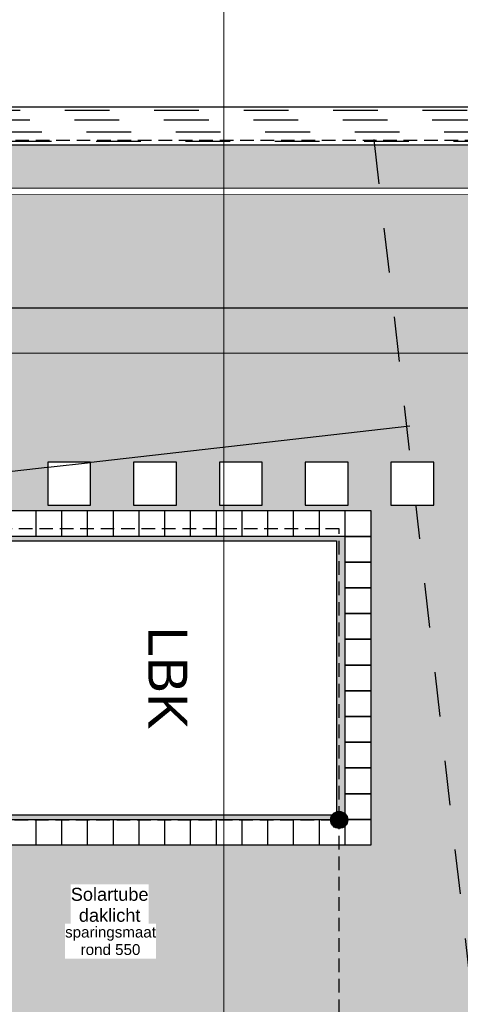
# Model space of a CAD drawing. Extents: x -38005 to 156061, y -31182 to 68140.
# Tile 17 of 48: x 33259 to 38393, y 15390 to 26869. Entities that reach past the tile are written whole.
import ezdxf
from ezdxf.enums import TextEntityAlignment as Align

# ---------------------------------------------------------------- set-up
doc = ezdxf.new("R2010")
doc.units = 0
doc.header["$LTSCALE"] = 50
doc.set_wipeout_variables(frame=1)
for name, pattern in [('HIDDEN2', [4.7625, 3.175, -1.5875]), ('STYLE_01', [0.41664, 0.20828, -0.20836]), ('STYLE_11', [5, 3.888855, -0.416718, 0.277786, -0.416641])]:
    doc.linetypes.add(name, pattern=pattern)
doc.layers.get('0').update_dxf_attribs({"linetype": 'CONTINUOUS'})
for name, color, linetype in [('AL$1A---_ALGEMEEN', 8, 'CONTINUOUS'), ('AM$1A---_ARCERING', 8, 'CONTINUOUS'), ('AT$1A---_TEKST025', 8, 'CONTINUOUS'), ('AT$1A---_TEKST035', 8, 'CONTINUOUS'), ('AT$1A---_TEKST100', 8, 'CONTINUOUS'), ('BOUWKUNDIG', 8, 'CONTINUOUS'), ('EL6121--', 3, 'CONTINUOUS')]:
    doc.layers.add(name, color=color, linetype=linetype)
doc.layers.add('stramienen', color=1, linetype='CONTINUOUS', lineweight=15)
doc.styles.add('Arial', font='ARIAL.TTF')
doc.styles.add('BURO-018', font='ISO.shx', dxfattribs={"height": 90})

# ---------------------------------------------------------------- blocks, each defined once
blk = doc.blocks.new('Group-1')
at = {"layer": 'AL$1A---_ALGEMEEN', "color": 0}
blk.add_lwpolyline([(-27941, 635), (-13251, 635), (-13251, -2675), (-27941, -2675)], close=True, dxfattribs=at)
blk = doc.blocks.new('Group-11')
at = {"layer": 'AL$1A---_ALGEMEEN', "color": 0, "linetype": 'STYLE_01'}
blk.add_lwpolyline([(-36501, 17325), (17499, 17325), (17499, -2675), (-36501, -2675)], close=True, dxfattribs=at)
at = {"layer": 'AL$1A---_ALGEMEEN', "color": 0}
blk.add_blockref('Group-1', (0, 0), dxfattribs=at)
at = {"color": 0}
blk.add_wipeout([(-27941, -2675), (-27941, 635), (-13251, 635), (-13251, -2675), (-13191, -2675), (-13191, 635), (-13191, 695), (-28001, 695), (-28001, -2675)], dxfattribs=at).dxf.layer = 'AL$1A---_ALGEMEEN'
blk = doc.blocks.new('LBK')
at = {"color": 0}
blk.add_wipeout([(-1600, 3500), (1600, 3500), (1600, -3500), (-1600, -3500)], dxfattribs=at).dxf.layer = 'AL$1A---_ALGEMEEN'
at = {"layer": 'AL$1A---_ALGEMEEN', "color": 0}
blk.add_lwpolyline([(-1600, 3500), (1600, 3500), (1600, -3500), (-1600, -3500)], close=True, dxfattribs=at)
at = {"layer": 'AT$1A---_TEKST100', "insert": (-600, 1762), "char_height": 454.57, "attachment_point": 1, "line_spacing_factor": 0.967741, "style": 'Arial'}
blk.add_mtext('{\\C256;\\lLBK}', dxfattribs=at)
blk = doc.blocks.new('Group-14')
at = {"color": 0}
for points in [[(-23236.371, -7334.215), (-22936.371, -7334.215), (-22936.371, -7634.215), (-23236.371, -7634.215)], [(-23236.371, -10934.215), (-22936.371, -10934.215), (-22936.371, -11234.215), (-23236.371, -11234.215)]]:
    blk.add_wipeout(points, dxfattribs=at).dxf.layer = 'AL$1A---_ALGEMEEN'
at = {"layer": 'AL$1A---_ALGEMEEN', "color": 0}
for points in [[(-23236.371, -7334.215), (-22936.371, -7334.215), (-22936.371, -7634.215), (-23236.371, -7634.215)], [(-23236.371, -10934.215), (-22936.371, -10934.215), (-22936.371, -11234.215), (-23236.371, -11234.215)]]:
    blk.add_lwpolyline(points, close=True, dxfattribs=at)
at = {"color": 0}
for points in [[(-22936.371, -7334.215), (-22636.371, -7334.215), (-22636.371, -7634.215), (-22936.371, -7634.215)], [(-22936.371, -10934.215), (-22636.371, -10934.215), (-22636.371, -11234.215), (-22936.371, -11234.215)]]:
    blk.add_wipeout(points, dxfattribs=at).dxf.layer = 'AL$1A---_ALGEMEEN'
at = {"layer": 'AL$1A---_ALGEMEEN', "color": 0}
for points in [[(-22936.371, -7334.215), (-22636.371, -7334.215), (-22636.371, -7634.215), (-22936.371, -7634.215)], [(-22936.371, -10934.215), (-22636.371, -10934.215), (-22636.371, -11234.215), (-22936.371, -11234.215)]]:
    blk.add_lwpolyline(points, close=True, dxfattribs=at)
at = {"color": 0}
for points in [[(-22636.371, -7334.215), (-22336.371, -7334.215), (-22336.371, -7634.215), (-22636.371, -7634.215)], [(-22636.371, -10934.215), (-22336.371, -10934.215), (-22336.371, -11234.215), (-22636.371, -11234.215)]]:
    blk.add_wipeout(points, dxfattribs=at).dxf.layer = 'AL$1A---_ALGEMEEN'
at = {"layer": 'AL$1A---_ALGEMEEN', "color": 0}
for points in [[(-22636.371, -7334.215), (-22336.371, -7334.215), (-22336.371, -7634.215), (-22636.371, -7634.215)], [(-22636.371, -10934.215), (-22336.371, -10934.215), (-22336.371, -11234.215), (-22636.371, -11234.215)]]:
    blk.add_lwpolyline(points, close=True, dxfattribs=at)
at = {"color": 0}
for points in [[(-22336.371, -7334.215), (-22036.371, -7334.215), (-22036.371, -7634.215), (-22336.371, -7634.215)], [(-22336.371, -10934.215), (-22036.371, -10934.215), (-22036.371, -11234.215), (-22336.371, -11234.215)]]:
    blk.add_wipeout(points, dxfattribs=at).dxf.layer = 'AL$1A---_ALGEMEEN'
at = {"layer": 'AL$1A---_ALGEMEEN', "color": 0}
for points in [[(-22336.371, -7334.215), (-22036.371, -7334.215), (-22036.371, -7634.215), (-22336.371, -7634.215)], [(-22336.371, -10934.215), (-22036.371, -10934.215), (-22036.371, -11234.215), (-22336.371, -11234.215)]]:
    blk.add_lwpolyline(points, close=True, dxfattribs=at)
at = {"color": 0}
for points in [[(-22036.371, -7334.215), (-21736.371, -7334.215), (-21736.371, -7634.215), (-22036.371, -7634.215)], [(-22036.371, -10934.215), (-21736.371, -10934.215), (-21736.371, -11234.215), (-22036.371, -11234.215)]]:
    blk.add_wipeout(points, dxfattribs=at).dxf.layer = 'AL$1A---_ALGEMEEN'
at = {"layer": 'AL$1A---_ALGEMEEN', "color": 0}
for points in [[(-22036.371, -7334.215), (-21736.371, -7334.215), (-21736.371, -7634.215), (-22036.371, -7634.215)], [(-22036.371, -10934.215), (-21736.371, -10934.215), (-21736.371, -11234.215), (-22036.371, -11234.215)]]:
    blk.add_lwpolyline(points, close=True, dxfattribs=at)
at = {"color": 0}
for points in [[(-21736.371, -7334.215), (-21436.371, -7334.215), (-21436.371, -7634.215), (-21736.371, -7634.215)], [(-21736.371, -10934.215), (-21436.371, -10934.215), (-21436.371, -11234.215), (-21736.371, -11234.215)]]:
    blk.add_wipeout(points, dxfattribs=at).dxf.layer = 'AL$1A---_ALGEMEEN'
at = {"layer": 'AL$1A---_ALGEMEEN', "color": 0}
for points in [[(-21736.371, -7334.215), (-21436.371, -7334.215), (-21436.371, -7634.215), (-21736.371, -7634.215)], [(-21736.371, -10934.215), (-21436.371, -10934.215), (-21436.371, -11234.215), (-21736.371, -11234.215)]]:
    blk.add_lwpolyline(points, close=True, dxfattribs=at)
at = {"color": 0}
for points in [[(-21436.371, -7334.215), (-21136.371, -7334.215), (-21136.371, -7634.215), (-21436.371, -7634.215)], [(-21436.371, -10934.215), (-21136.371, -10934.215), (-21136.371, -11234.215), (-21436.371, -11234.215)]]:
    blk.add_wipeout(points, dxfattribs=at).dxf.layer = 'AL$1A---_ALGEMEEN'
at = {"layer": 'AL$1A---_ALGEMEEN', "color": 0}
for points in [[(-21436.371, -7334.215), (-21136.371, -7334.215), (-21136.371, -7634.215), (-21436.371, -7634.215)], [(-21436.371, -10934.215), (-21136.371, -10934.215), (-21136.371, -11234.215), (-21436.371, -11234.215)]]:
    blk.add_lwpolyline(points, close=True, dxfattribs=at)
at = {"color": 0}
for points in [[(-21136.371, -7334.215), (-20836.371, -7334.215), (-20836.371, -7634.215), (-21136.371, -7634.215)], [(-21136.371, -10934.215), (-20836.371, -10934.215), (-20836.371, -11234.215), (-21136.371, -11234.215)]]:
    blk.add_wipeout(points, dxfattribs=at).dxf.layer = 'AL$1A---_ALGEMEEN'
at = {"layer": 'AL$1A---_ALGEMEEN', "color": 0}
for points in [[(-21136.371, -7334.215), (-20836.371, -7334.215), (-20836.371, -7634.215), (-21136.371, -7634.215)], [(-21136.371, -10934.215), (-20836.371, -10934.215), (-20836.371, -11234.215), (-21136.371, -11234.215)]]:
    blk.add_lwpolyline(points, close=True, dxfattribs=at)
at = {"color": 0}
for points in [[(-20836.371, -7334.215), (-20536.371, -7334.215), (-20536.371, -7634.215), (-20836.371, -7634.215)], [(-20836.371, -10934.215), (-20536.371, -10934.215), (-20536.371, -11234.215), (-20836.371, -11234.215)]]:
    blk.add_wipeout(points, dxfattribs=at).dxf.layer = 'AL$1A---_ALGEMEEN'
at = {"layer": 'AL$1A---_ALGEMEEN', "color": 0}
for points in [[(-20836.371, -7334.215), (-20536.371, -7334.215), (-20536.371, -7634.215), (-20836.371, -7634.215)], [(-20836.371, -10934.215), (-20536.371, -10934.215), (-20536.371, -11234.215), (-20836.371, -11234.215)]]:
    blk.add_lwpolyline(points, close=True, dxfattribs=at)
at = {"color": 0}
for points in [[(-20536.371, -7334.215), (-20236.371, -7334.215), (-20236.371, -7634.215), (-20536.371, -7634.215)], [(-20536.371, -10934.215), (-20236.371, -10934.215), (-20236.371, -11234.215), (-20536.371, -11234.215)]]:
    blk.add_wipeout(points, dxfattribs=at).dxf.layer = 'AL$1A---_ALGEMEEN'
at = {"layer": 'AL$1A---_ALGEMEEN', "color": 0}
for points in [[(-20536.371, -7334.215), (-20236.371, -7334.215), (-20236.371, -7634.215), (-20536.371, -7634.215)], [(-20536.371, -10934.215), (-20236.371, -10934.215), (-20236.371, -11234.215), (-20536.371, -11234.215)]]:
    blk.add_lwpolyline(points, close=True, dxfattribs=at)
at = {"color": 0}
for points in [[(-20236.371, -7334.215), (-19936.371, -7334.215), (-19936.371, -7634.215), (-20236.371, -7634.215)], [(-20236.371, -10934.215), (-19936.371, -10934.215), (-19936.371, -11234.215), (-20236.371, -11234.215)]]:
    blk.add_wipeout(points, dxfattribs=at).dxf.layer = 'AL$1A---_ALGEMEEN'
at = {"layer": 'AL$1A---_ALGEMEEN', "color": 0}
for points in [[(-20236.371, -7334.215), (-19936.371, -7334.215), (-19936.371, -7634.215), (-20236.371, -7634.215)], [(-20236.371, -10934.215), (-19936.371, -10934.215), (-19936.371, -11234.215), (-20236.371, -11234.215)]]:
    blk.add_lwpolyline(points, close=True, dxfattribs=at)
at = {"color": 0}
for points in [[(-19936.371, -7334.215), (-19636.371, -7334.215), (-19636.371, -7634.215), (-19936.371, -7634.215)], [(-19936.371, -10934.215), (-19636.371, -10934.215), (-19636.371, -11234.215), (-19936.371, -11234.215)]]:
    blk.add_wipeout(points, dxfattribs=at).dxf.layer = 'AL$1A---_ALGEMEEN'
at = {"layer": 'AL$1A---_ALGEMEEN', "color": 0}
for points in [[(-19936.371, -7334.215), (-19636.371, -7334.215), (-19636.371, -7634.215), (-19936.371, -7634.215)], [(-19936.371, -10934.215), (-19636.371, -10934.215), (-19636.371, -11234.215), (-19936.371, -11234.215)]]:
    blk.add_lwpolyline(points, close=True, dxfattribs=at)
at = {"color": 0}
for points in [[(-19636.371, -7334.215), (-19336.371, -7334.215), (-19336.371, -7634.215), (-19636.371, -7634.215)], [(-19636.371, -10934.215), (-19336.371, -10934.215), (-19336.371, -11234.215), (-19636.371, -11234.215)]]:
    blk.add_wipeout(points, dxfattribs=at).dxf.layer = 'AL$1A---_ALGEMEEN'
at = {"layer": 'AL$1A---_ALGEMEEN', "color": 0}
for points in [[(-19636.371, -7334.215), (-19336.371, -7334.215), (-19336.371, -7634.215), (-19636.371, -7634.215)], [(-19636.371, -10934.215), (-19336.371, -10934.215), (-19336.371, -11234.215), (-19636.371, -11234.215)]]:
    blk.add_lwpolyline(points, close=True, dxfattribs=at)
at = {"color": 0}
for points in [[(-19336.371, -7334.215), (-19036.371, -7334.215), (-19036.371, -7634.215), (-19336.371, -7634.215)], [(-19336.371, -10934.215), (-19036.371, -10934.215), (-19036.371, -11234.215), (-19336.371, -11234.215)]]:
    blk.add_wipeout(points, dxfattribs=at).dxf.layer = 'AL$1A---_ALGEMEEN'
at = {"layer": 'AL$1A---_ALGEMEEN', "color": 0}
for points in [[(-19336.371, -7334.215), (-19036.371, -7334.215), (-19036.371, -7634.215), (-19336.371, -7634.215)], [(-19336.371, -10934.215), (-19036.371, -10934.215), (-19036.371, -11234.215), (-19336.371, -11234.215)]]:
    blk.add_lwpolyline(points, close=True, dxfattribs=at)
at = {"color": 0}
blk.add_wipeout([(-19336.371, -7634.215), (-19036.371, -7634.215), (-19036.371, -7934.215), (-19336.371, -7934.215)], dxfattribs=at).dxf.layer = 'AL$1A---_ALGEMEEN'
at = {"layer": 'AL$1A---_ALGEMEEN', "color": 0}
blk.add_lwpolyline([(-19336.371, -7634.215), (-19036.371, -7634.215), (-19036.371, -7934.215), (-19336.371, -7934.215)], close=True, dxfattribs=at)
at = {"color": 0}
blk.add_wipeout([(-19336.371, -7934.215), (-19036.371, -7934.215), (-19036.371, -8234.215), (-19336.371, -8234.215)], dxfattribs=at).dxf.layer = 'AL$1A---_ALGEMEEN'
at = {"layer": 'AL$1A---_ALGEMEEN', "color": 0}
blk.add_lwpolyline([(-19336.371, -7934.215), (-19036.371, -7934.215), (-19036.371, -8234.215), (-19336.371, -8234.215)], close=True, dxfattribs=at)
at = {"color": 0}
blk.add_wipeout([(-19336.371, -8234.215), (-19036.371, -8234.215), (-19036.371, -8534.215), (-19336.371, -8534.215)], dxfattribs=at).dxf.layer = 'AL$1A---_ALGEMEEN'
at = {"layer": 'AL$1A---_ALGEMEEN', "color": 0}
blk.add_lwpolyline([(-19336.371, -8234.215), (-19036.371, -8234.215), (-19036.371, -8534.215), (-19336.371, -8534.215)], close=True, dxfattribs=at)
at = {"color": 0}
blk.add_wipeout([(-19336.371, -8534.215), (-19036.371, -8534.215), (-19036.371, -8834.215), (-19336.371, -8834.215)], dxfattribs=at).dxf.layer = 'AL$1A---_ALGEMEEN'
at = {"layer": 'AL$1A---_ALGEMEEN', "color": 0}
blk.add_lwpolyline([(-19336.371, -8534.215), (-19036.371, -8534.215), (-19036.371, -8834.215), (-19336.371, -8834.215)], close=True, dxfattribs=at)
at = {"color": 0}
blk.add_wipeout([(-19336.371, -8834.215), (-19036.371, -8834.215), (-19036.371, -9134.215), (-19336.371, -9134.215)], dxfattribs=at).dxf.layer = 'AL$1A---_ALGEMEEN'
at = {"layer": 'AL$1A---_ALGEMEEN', "color": 0}
blk.add_lwpolyline([(-19336.371, -8834.215), (-19036.371, -8834.215), (-19036.371, -9134.215), (-19336.371, -9134.215)], close=True, dxfattribs=at)
at = {"color": 0}
blk.add_wipeout([(-19336.371, -9134.215), (-19036.371, -9134.215), (-19036.371, -9434.215), (-19336.371, -9434.215)], dxfattribs=at).dxf.layer = 'AL$1A---_ALGEMEEN'
at = {"layer": 'AL$1A---_ALGEMEEN', "color": 0}
blk.add_lwpolyline([(-19336.371, -9134.215), (-19036.371, -9134.215), (-19036.371, -9434.215), (-19336.371, -9434.215)], close=True, dxfattribs=at)
at = {"color": 0}
blk.add_wipeout([(-19336.371, -9434.215), (-19036.371, -9434.215), (-19036.371, -9734.215), (-19336.371, -9734.215)], dxfattribs=at).dxf.layer = 'AL$1A---_ALGEMEEN'
at = {"layer": 'AL$1A---_ALGEMEEN', "color": 0}
blk.add_lwpolyline([(-19336.371, -9434.215), (-19036.371, -9434.215), (-19036.371, -9734.215), (-19336.371, -9734.215)], close=True, dxfattribs=at)
at = {"color": 0}
blk.add_wipeout([(-19336.371, -9734.215), (-19036.371, -9734.215), (-19036.371, -10034.215), (-19336.371, -10034.215)], dxfattribs=at).dxf.layer = 'AL$1A---_ALGEMEEN'
at = {"layer": 'AL$1A---_ALGEMEEN', "color": 0}
blk.add_lwpolyline([(-19336.371, -9734.215), (-19036.371, -9734.215), (-19036.371, -10034.215), (-19336.371, -10034.215)], close=True, dxfattribs=at)
at = {"color": 0}
blk.add_wipeout([(-19336.371, -10034.215), (-19036.371, -10034.215), (-19036.371, -10334.215), (-19336.371, -10334.215)], dxfattribs=at).dxf.layer = 'AL$1A---_ALGEMEEN'
at = {"layer": 'AL$1A---_ALGEMEEN', "color": 0}
blk.add_lwpolyline([(-19336.371, -10034.215), (-19036.371, -10034.215), (-19036.371, -10334.215), (-19336.371, -10334.215)], close=True, dxfattribs=at)
at = {"color": 0}
blk.add_wipeout([(-19336.371, -10334.215), (-19036.371, -10334.215), (-19036.371, -10634.215), (-19336.371, -10634.215)], dxfattribs=at).dxf.layer = 'AL$1A---_ALGEMEEN'
at = {"layer": 'AL$1A---_ALGEMEEN', "color": 0}
blk.add_lwpolyline([(-19336.371, -10334.215), (-19036.371, -10334.215), (-19036.371, -10634.215), (-19336.371, -10634.215)], close=True, dxfattribs=at)
at = {"color": 0}
blk.add_wipeout([(-19336.371, -10634.215), (-19036.371, -10634.215), (-19036.371, -10934.215), (-19336.371, -10934.215)], dxfattribs=at).dxf.layer = 'AL$1A---_ALGEMEEN'
at = {"layer": 'AL$1A---_ALGEMEEN', "color": 0}
blk.add_lwpolyline([(-19336.371, -10634.215), (-19036.371, -10634.215), (-19036.371, -10934.215), (-19336.371, -10934.215)], close=True, dxfattribs=at)
blk = doc.blocks.new('tegel 500x500')
at = {"color": 0}
blk.add_wipeout([(-250, 250), (250, 250), (250, -250), (-250, -250)], dxfattribs=at).dxf.layer = 'AL$1A---_ALGEMEEN'
at = {"layer": 'AL$1A---_ALGEMEEN', "color": 0}
blk.add_lwpolyline([(-250, 250), (250, 250), (250, -250), (-250, -250)], close=True, dxfattribs=at)
blk = doc.blocks.new('200254 W 213 09-03-2007')
at = {"layer": 'AM$1A---_ARCERING', "linetype": 'Continuous', "lineweight": 0}
blk.add_hatch(color=9, dxfattribs=at).paths.add_polyline_path([(20519.87, 3945.85), (20519.87, 3526.05), (20168.06, 3525.49), (19424.07, 3526.05), (19424.07, 3945.85), (19233.75, 3945.85), (19233.75, 3346.25), (18987.13, 3346.24), (18987.13, 3267.64), (18955.33, 3267.64), (18955.33, 3009.54), (19478.27, 3068.27), (19479.08, 3061.62), (19565.7, 3071.35), (19564.89, 3078), (19997.73, 3126.6), (19997.29, 3130.53), (20095.18, 3141.59), (20095.64, 3137.6), (20528.41, 3186.2), (20529.15, 3179.54), (20615.71, 3189.27), (20614.96, 3195.92), (21016.33, 3240.99), (21016.33, 3945.85), (20717.81, 3945.85), (20717.81, 3736.65), (20608.05, 3736.65), (20608.05, 3945.85)])
at = {"layer": 'AL$1A---_ALGEMEEN', "xscale": 0.02, "yscale": 0.02, "zscale": 0.02}
blk.add_blockref('Group-11', (20161.97, 3587.45), dxfattribs=at)
blk.add_wipeout([(19987.91, 3534.85), (19987.91, 3526.05), (19424.07, 3526.05), (19424.07, 3945.85), (19233.75, 3945.85), (19233.75, 3346.25), (19225.85, 3346.25), (19225.85, 3346.24), (18987.13, 3346.24), (18987.13, 3267.64), (18955.33, 3267.64), (18955.33, 3009.54), (19478.43, 3068.3), (19479.17, 3061.63), (19565.7, 3071.35), (19564.95, 3078.01), (19987.91, 3125.5), (19987.91, 3116.65), (19574.68, 3070.24), (19575.51, 3062.78), (19555.21, 3060.5), (19555.61, 3056.93), (19492.19, 3049.81), (19491.79, 3053.38), (19471.5, 3051.1), (19470.64, 3058.56), (18946.53, 2999.7), (18946.53, 3276.44), (18978.33, 3276.44), (18978.33, 3355.04), (19224.95, 3355.04), (19224.95, 3954.65), (19432.87, 3954.65), (19432.87, 3534.85)]).dxf.layer = 'AL$1A---_ALGEMEEN'
at = {"layer": 'AL$1A---_ALGEMEEN', "linetype": 'STYLE_01'}
for p, q in [((20511.97, 3534.07), (19431.97, 3534.07)), ((20514.23, 3531.81), (19429.71, 3531.81)), ((20517.01, 3529.03), (19426.93, 3529.03)), ((20519.23, 3526.81), (19424.71, 3526.81))]:
    blk.add_line(p, q, dxfattribs=at)
at = {"layer": 'AL$1A---_ALGEMEEN', "flags": 128}
for points in [[(20511.07, 3534.85), (19432.87, 3534.85), (19432.87, 3954.65), (19224.95, 3954.65), (19224.95, 3355.04), (18978.33, 3355.04), (18978.33, 3276.44), (18946.53, 3276.44), (18946.53, 2999.7), (19470.64, 3058.56), (19471.5, 3051.1), (19491.79, 3053.38), (19492.19, 3049.81), (19555.61, 3056.93), (19555.21, 3060.5), (19575.51, 3062.78), (19574.68, 3070.24), (20007.46, 3118.85)], [(19997.73, 3126.6), (19564.95, 3078.01), (19565.7, 3071.35), (19479.17, 3061.63), (19478.43, 3068.3), (18955.33, 3009.54), (18955.33, 3267.64), (18987.13, 3267.64), (18987.13, 3346.24), (19225.85, 3346.24), (19225.85, 3346.25), (19233.75, 3346.25), (19233.75, 3945.85), (19424.07, 3945.85), (19424.07, 3526.05), (20511.07, 3526.05)]]:
    blk.add_lwpolyline(points, dxfattribs=at)
at = {"layer": 'stramienen', "linetype": 'STYLE_11', "ltscale": 50}
blk.add_line((19004.75, 3477.45), (21069.14, 3477.45), dxfattribs=at)
at = {"layer": 'AL$1A---_ALGEMEEN', "xscale": 0.02, "yscale": 0.02, "zscale": 0.02, "rotation": 270}
blk.add_blockref('LBK', (19703.24, 3401.76), dxfattribs=at)
at = {"layer": 'AL$1A---_ALGEMEEN', "xscale": 0.02, "yscale": 0.02, "zscale": 0.02}
blk.add_blockref('Group-14', (20161.97, 3587.45), dxfattribs=at)
at = {"layer": 'AL$1A---_ALGEMEEN', "linetype": 'STYLE_01'}
blk.add_line((19781.92, 3527.32), (19829.72, 3109.12), dxfattribs=at)
at = {"layer": 'AL$1A---_ALGEMEEN'}
blk.add_lwpolyline([(20557.97, 3487.95), (19385.97, 3487.95), (19385.97, 3907.75), (19271.95, 3907.75), (19271.95, 3307.75), (19025.23, 3307.75), (19025.23, 3280.7), (18993.13, 3280.7), (18993.13, 3048.07), (20978.25, 3275.06), (20978.25, 3907.75), (20759.97, 3907.75), (20760.09, 3702.45), (20557.97, 3702.45)], close=True, dxfattribs=at)
at = {"layer": 'AL$1A---_ALGEMEEN', "xscale": -0.02, "yscale": 0.02, "zscale": 0.02, "rotation": 90}
for p in [(19710.93, 3447.05), (19730.93, 3447.05), (19750.93, 3447.05), (19770.93, 3447.05), (19790.93, 3447.05)]:
    blk.add_blockref('tegel 500x500', p, dxfattribs=at)
at = {"lineweight": 15}
blk.add_wipeout([(19413.97, 3930.95), (19412.45, 3930.95), (19412.45, 3521.95), (19412.48, 3521.23), (19412.49, 3521.2), (19412.49, 3521.16), (19412.49, 3521.13), (19412.5, 3521.1), (19412.5, 3521.07), (19412.5, 3521.04), (19412.51, 3521.01), (19412.51, 3520.98), (19412.52, 3520.95), (19412.52, 3520.91), (19412.53, 3520.88), (19412.53, 3520.85), (19412.53, 3520.82), (19412.54, 3520.79), (19412.54, 3520.76), (19412.55, 3520.73), (19412.55, 3520.7), (19412.56, 3520.67), (19412.57, 3520.64), (19412.57, 3520.6), (19412.58, 3520.57), (19412.58, 3520.54), (19412.59, 3520.51), (19412.6, 3520.48), (19412.6, 3520.45), (19412.61, 3520.42), (19412.61, 3520.39), (19412.62, 3520.36), (19412.63, 3520.33), (19412.64, 3520.3), (19412.64, 3520.27), (19412.65, 3520.24), (19412.66, 3520.2), (19412.66, 3520.17), (19412.67, 3520.14), (19412.68, 3520.11), (19412.69, 3520.08), (19412.7, 3520.05), (19412.7, 3520.02), (19412.71, 3519.99), (19412.72, 3519.96), (19412.73, 3519.93), (19412.74, 3519.9), (19412.75, 3519.87), (19412.76, 3519.84), (19412.77, 3519.81), (19412.77, 3519.78), (19412.78, 3519.75), (19412.79, 3519.72), (19412.8, 3519.69), (19412.81, 3519.66), (19412.82, 3519.63), (19412.83, 3519.6), (19412.84, 3519.57), (19412.85, 3519.54), (19412.86, 3519.51), (19412.87, 3519.48), (19412.89, 3519.45), (19412.9, 3519.42), (19412.91, 3519.39), (19412.92, 3519.36), (19412.93, 3519.34), (19412.94, 3519.31), (19412.95, 3519.28), (19412.96, 3519.25), (19412.98, 3519.22), (19412.99, 3519.19), (19413, 3519.16), (19413.01, 3519.13), (19413.02, 3519.1), (19413.04, 3519.07), (19413.05, 3519.04), (19413.06, 3519.02), (19413.07, 3518.99), (19413.09, 3518.96), (19413.1, 3518.93), (19413.11, 3518.9), (19413.13, 3518.87), (19413.14, 3518.84), (19413.15, 3518.82), (19413.17, 3518.79), (19413.18, 3518.76), (19413.19, 3518.73), (19413.21, 3518.7), (19413.22, 3518.67), (19413.24, 3518.65), (19413.25, 3518.62), (19413.27, 3518.59), (19413.28, 3518.56), (19413.3, 3518.54), (19413.31, 3518.51), (19413.33, 3518.48), (19413.34, 3518.45), (19413.36, 3518.42), (19413.37, 3518.4), (19413.39, 3518.37), (19413.4, 3518.34), (19413.42, 3518.32), (19413.43, 3518.29), (19413.45, 3518.26), (19413.47, 3518.23), (19413.48, 3518.21), (19413.5, 3518.18), (19413.51, 3518.15), (19413.53, 3518.13), (19413.55, 3518.1), (19413.56, 3518.07), (19413.58, 3518.05), (19413.6, 3518.02), (19413.62, 3517.99), (19413.63, 3517.97), (19413.65, 3517.94), (19413.67, 3517.92), (19413.68, 3517.89), (19413.7, 3517.86), (19413.72, 3517.84), (19413.74, 3517.81), (19413.76, 3517.79), (19413.77, 3517.76), (19413.79, 3517.73), (19413.81, 3517.71), (19413.83, 3517.68), (19413.85, 3517.66), (19413.87, 3517.63), (19413.89, 3517.61), (19413.9, 3517.58), (19413.92, 3517.56), (19413.94, 3517.53), (19413.96, 3517.51), (19413.98, 3517.48), (19414, 3517.46), (19414.02, 3517.43), (19414.04, 3517.41), (19414.06, 3517.38), (19414.08, 3517.36), (19414.1, 3517.34), (19414.12, 3517.31), (19414.14, 3517.29), (19414.16, 3517.26), (19414.18, 3517.24), (19414.2, 3517.22), (19414.22, 3517.19), (19414.24, 3517.17), (19414.26, 3517.15), (19414.28, 3517.12), (19414.31, 3517.1), (19414.33, 3517.08), (19414.35, 3517.05), (19414.37, 3517.03), (19414.39, 3517.01), (19414.41, 3516.98), (19414.43, 3516.96), (19414.46, 3516.94), (19414.48, 3516.91), (19414.5, 3516.89), (19414.52, 3516.87), (19414.54, 3516.85), (19414.57, 3516.83), (19414.59, 3516.8), (19414.61, 3516.78), (19414.63, 3516.76), (19414.66, 3516.74), (19414.68, 3516.72), (19414.7, 3516.69), (19414.72, 3516.67), (19414.75, 3516.65), (19414.77, 3516.63), (19414.79, 3516.61), (19414.82, 3516.59), (19414.84, 3516.57), (19414.86, 3516.55), (19414.89, 3516.52), (19414.91, 3516.5), (19414.93, 3516.48), (19414.96, 3516.46), (19414.98, 3516.44), (19415.01, 3516.42), (19415.03, 3516.4), (19415.05, 3516.38), (19415.08, 3516.36), (19415.1, 3516.34), (19415.13, 3516.32), (19415.15, 3516.3), (19415.18, 3516.28), (19415.2, 3516.26), (19415.23, 3516.24), (19415.25, 3516.23), (19415.28, 3516.21), (19415.3, 3516.19), (19415.33, 3516.17), (19415.35, 3516.15), (19415.38, 3516.13), (19415.4, 3516.11), (19415.43, 3516.09), (19415.45, 3516.08), (19415.48, 3516.06), (19415.5, 3516.04), (19415.53, 3516.02), (19415.56, 3516), (19415.58, 3515.99), (19415.61, 3515.97), (19415.63, 3515.95), (19415.66, 3515.93), (19415.69, 3515.92), (19415.71, 3515.9), (19415.74, 3515.88), (19415.77, 3515.86), (19415.79, 3515.85), (19415.82, 3515.83), (19415.85, 3515.81), (19415.87, 3515.8), (19415.9, 3515.78), (19415.93, 3515.76), (19415.95, 3515.75), (19415.98, 3515.73), (19416.01, 3515.72), (19416.03, 3515.7), (19416.06, 3515.69), (19416.09, 3515.67), (19416.12, 3515.65), (19416.14, 3515.64), (19416.17, 3515.62), (19416.2, 3515.61), (19416.23, 3515.59), (19416.25, 3515.58), (19416.28, 3515.56), (19416.31, 3515.55), (19416.34, 3515.53), (19416.37, 3515.52), (19416.39, 3515.51), (19416.42, 3515.49), (19416.45, 3515.48), (19416.48, 3515.46), (19416.51, 3515.45), (19416.54, 3515.44), (19416.56, 3515.42), (19416.59, 3515.41), (19416.62, 3515.4), (19416.65, 3515.38), (19416.68, 3515.37), (19416.71, 3515.36), (19416.74, 3515.35), (19416.76, 3515.33), (19416.79, 3515.32), (19416.82, 3515.31), (19416.85, 3515.3), (19416.88, 3515.28), (19416.91, 3515.27), (19416.94, 3515.26), (19416.97, 3515.25), (19417, 3515.24), (19417.03, 3515.22), (19417.05, 3515.21), (19417.08, 3515.2), (19417.11, 3515.19), (19417.14, 3515.18), (19419.03, 3514.48), (20523.97, 3514.43), (20524.69, 3514.46), (20524.72, 3514.46), (20524.75, 3514.47), (20524.78, 3514.47), (20524.81, 3514.47), (20524.84, 3514.48), (20524.88, 3514.48), (20524.91, 3514.48), (20524.94, 3514.49), (20524.97, 3514.49), (20525, 3514.5), (20525.03, 3514.5), (20525.06, 3514.51), (20525.09, 3514.51), (20525.12, 3514.52), (20525.16, 3514.52), (20525.19, 3514.53), (20525.22, 3514.53), (20525.25, 3514.54), (20525.28, 3514.54), (20525.31, 3514.55), (20525.34, 3514.55), (20525.37, 3514.56), (20525.4, 3514.57), (20525.43, 3514.57), (20525.46, 3514.58), (20525.5, 3514.58), (20525.53, 3514.59), (20525.56, 3514.6), (20525.59, 3514.6), (20525.62, 3514.61), (20525.65, 3514.62), (20525.68, 3514.63), (20525.71, 3514.63), (20525.74, 3514.64), (20525.77, 3514.65), (20525.8, 3514.66), (20525.83, 3514.66), (20525.86, 3514.67), (20525.89, 3514.68), (20525.92, 3514.69), (20525.95, 3514.7), (20525.98, 3514.71), (20526.01, 3514.71), (20526.04, 3514.72), (20526.07, 3514.73), (20526.1, 3514.74), (20526.13, 3514.75), (20526.16, 3514.76), (20526.19, 3514.77), (20526.22, 3514.78), (20526.25, 3514.79), (20526.28, 3514.8), (20526.31, 3514.81), (20526.34, 3514.82), (20526.37, 3514.83), (20526.4, 3514.84), (20526.43, 3514.85), (20526.46, 3514.86), (20526.49, 3514.87), (20526.52, 3514.88), (20526.55, 3514.89), (20526.58, 3514.91), (20526.61, 3514.92), (20526.64, 3514.93), (20526.67, 3514.94), (20526.7, 3514.95), (20526.73, 3514.96), (20526.75, 3514.98), (20526.78, 3514.99), (20526.81, 3515), (20526.84, 3515.01), (20526.87, 3515.03), (20526.9, 3515.04), (20526.93, 3515.05), (20526.96, 3515.06), (20526.98, 3515.08), (20527.01, 3515.09), (20527.04, 3515.1), (20527.07, 3515.12), (20527.1, 3515.13), (20527.13, 3515.14), (20527.16, 3515.16), (20527.18, 3515.17), (20527.21, 3515.18), (20527.24, 3515.2), (20527.27, 3515.21), (20527.3, 3515.23), (20527.32, 3515.24), (20527.35, 3515.26), (20527.38, 3515.27), (20527.41, 3515.29), (20527.43, 3515.3), (20527.46, 3515.32), (20527.49, 3515.33), (20527.52, 3515.35), (20527.54, 3515.36), (20527.57, 3515.38), (20527.6, 3515.39), (20527.63, 3515.41), (20527.65, 3515.43), (20527.68, 3515.44), (20527.71, 3515.46), (20527.73, 3515.47), (20527.76, 3515.49), (20527.79, 3515.51), (20527.81, 3515.52), (20527.84, 3515.54), (20527.87, 3515.56), (20527.89, 3515.57), (20527.92, 3515.59), (20527.95, 3515.61), (20527.97, 3515.63), (20528, 3515.64), (20528.03, 3515.66), (20528.05, 3515.68), (20528.08, 3515.7), (20528.1, 3515.71), (20528.13, 3515.73), (20528.15, 3515.75), (20528.18, 3515.77), (20528.21, 3515.79), (20528.23, 3515.81), (20528.26, 3515.82), (20528.28, 3515.84), (20528.31, 3515.86), (20528.33, 3515.88), (20528.36, 3515.9), (20528.38, 3515.92), (20528.41, 3515.94), (20528.43, 3515.96), (20528.46, 3515.98), (20528.48, 3516), (20528.51, 3516.02), (20528.53, 3516.04), (20528.55, 3516.06), (20528.58, 3516.08), (20528.6, 3516.1), (20528.63, 3516.12), (20528.65, 3516.14), (20528.67, 3516.16), (20528.7, 3516.18), (20528.72, 3516.2), (20528.75, 3516.22), (20528.77, 3516.24), (20528.79, 3516.26), (20528.82, 3516.28), (20528.84, 3516.3), (20528.86, 3516.32), (20528.89, 3516.35), (20528.91, 3516.37), (20528.93, 3516.39), (20528.95, 3516.41), (20528.98, 3516.43), (20529, 3516.45), (20529.02, 3516.48), (20529.04, 3516.5), (20529.07, 3516.52), (20529.09, 3516.54), (20529.11, 3516.56), (20529.13, 3516.59), (20529.16, 3516.61), (20529.18, 3516.63), (20529.2, 3516.65), (20529.22, 3516.68), (20529.24, 3516.7), (20529.26, 3516.72), (20529.28, 3516.75), (20529.31, 3516.77), (20529.33, 3516.79), (20529.35, 3516.82), (20529.37, 3516.84), (20529.39, 3516.86), (20529.41, 3516.89), (20529.43, 3516.91), (20529.45, 3516.93), (20529.47, 3516.96), (20529.49, 3516.98), (20529.51, 3517.01), (20529.53, 3517.03), (20529.55, 3517.06), (20529.57, 3517.08), (20529.59, 3517.1), (20529.61, 3517.13), (20529.63, 3517.15), (20529.65, 3517.18), (20529.67, 3517.2), (20529.69, 3517.23), (20529.71, 3517.25), (20529.73, 3517.28), (20529.75, 3517.3), (20529.77, 3517.33), (20529.78, 3517.35), (20529.8, 3517.38), (20529.82, 3517.4), (20529.84, 3517.43), (20529.86, 3517.46), (20529.88, 3517.48), (20529.89, 3517.51), (20529.91, 3517.53), (20529.93, 3517.56), (20529.95, 3517.58), (20529.96, 3517.61), (20529.98, 3517.64), (20530, 3517.66), (20530.02, 3517.69), (20530.03, 3517.72), (20530.05, 3517.74), (20530.07, 3517.77), (20530.08, 3517.8), (20530.1, 3517.82), (20530.12, 3517.85), (20530.13, 3517.88), (20530.15, 3517.9), (20530.17, 3517.93), (20530.18, 3517.96), (20530.2, 3517.98), (20530.21, 3518.01), (20530.23, 3518.04), (20530.25, 3518.07), (20530.26, 3518.09), (20530.28, 3518.12), (20530.29, 3518.15), (20530.31, 3518.18), (20530.32, 3518.2), (20530.34, 3518.23), (20530.35, 3518.26), (20530.37, 3518.29), (20530.38, 3518.31), (20530.39, 3518.34), (20530.41, 3518.37), (20530.42, 3518.4), (20530.44, 3518.43), (20530.45, 3518.45), (20530.46, 3518.48), (20530.48, 3518.51), (20530.49, 3518.54), (20530.5, 3518.57), (20530.52, 3518.6), (20530.53, 3518.63), (20530.54, 3518.65), (20530.56, 3518.68), (20530.57, 3518.71), (20530.58, 3518.74), (20530.59, 3518.77), (20530.61, 3518.8), (20530.62, 3518.83), (20530.63, 3518.86), (20530.64, 3518.88), (20530.65, 3518.91), (20530.67, 3518.94), (20530.68, 3518.97), (20530.69, 3519), (20530.7, 3519.03), (20530.71, 3519.06), (20530.72, 3519.09), (20530.73, 3519.12), (20531.43, 3521.01), (20531.49, 3925.03), (20529.97, 3925.03), (20529.97, 3521.95), (20529.97, 3521.91), (20529.97, 3521.87), (20529.97, 3521.83), (20529.97, 3521.8), (20529.97, 3521.76), (20529.97, 3521.72), (20529.96, 3521.69), (20529.96, 3521.65), (20529.96, 3521.61), (20529.96, 3521.58), (20529.96, 3521.54), (20529.95, 3521.5), (20529.95, 3521.47), (20529.95, 3521.43), (20529.94, 3521.39), (20529.94, 3521.36), (20529.94, 3521.32), (20529.93, 3521.28), (20529.93, 3521.25), (20529.92, 3521.21), (20529.92, 3521.17), (20529.91, 3521.14), (20529.91, 3521.1), (20529.9, 3521.06), (20529.9, 3521.03), (20529.89, 3520.99), (20529.89, 3520.96), (20529.88, 3520.92), (20529.87, 3520.88), (20529.87, 3520.85), (20529.86, 3520.81), (20529.85, 3520.77), (20529.85, 3520.74), (20529.84, 3520.7), (20529.83, 3520.67), (20529.82, 3520.63), (20529.82, 3520.59), (20529.81, 3520.56), (20529.8, 3520.52), (20529.79, 3520.49), (20529.78, 3520.45), (20529.77, 3520.42), (20529.76, 3520.38), (20529.75, 3520.35), (20529.74, 3520.31), (20529.73, 3520.27), (20529.72, 3520.24), (20529.71, 3520.2), (20529.7, 3520.17), (20529.69, 3520.13), (20529.68, 3520.1), (20529.67, 3520.06), (20529.65, 3520.03), (20529.64, 3519.99), (20529.63, 3519.96), (20529.62, 3519.92), (20529.61, 3519.89), (20529.59, 3519.85), (20529.58, 3519.82), (20529.57, 3519.79), (20529.55, 3519.75), (20529.54, 3519.72), (20529.53, 3519.68), (20529.51, 3519.65), (20529.5, 3519.62), (20529.48, 3519.58), (20529.47, 3519.55), (20529.45, 3519.51), (20529.44, 3519.48), (20529.42, 3519.45), (20529.41, 3519.41), (20529.39, 3519.38), (20529.38, 3519.35), (20529.36, 3519.31), (20529.35, 3519.28), (20529.33, 3519.25), (20529.31, 3519.21), (20529.3, 3519.18), (20529.28, 3519.15), (20529.26, 3519.12), (20529.24, 3519.08), (20529.23, 3519.05), (20529.21, 3519.02), (20529.19, 3518.99), (20529.17, 3518.96), (20529.15, 3518.92), (20529.13, 3518.89), (20529.12, 3518.86), (20529.1, 3518.83), (20529.08, 3518.8), (20529.06, 3518.77), (20529.04, 3518.74), (20529.02, 3518.7), (20529, 3518.67), (20528.98, 3518.64), (20528.96, 3518.61), (20528.94, 3518.58), (20528.92, 3518.55), (20528.9, 3518.52), (20528.87, 3518.49), (20528.85, 3518.46), (20528.83, 3518.43), (20528.81, 3518.4), (20528.79, 3518.37), (20528.77, 3518.34), (20528.74, 3518.31), (20528.72, 3518.28), (20528.7, 3518.25), (20528.68, 3518.23), (20528.65, 3518.2), (20528.63, 3518.17), (20528.61, 3518.14), (20528.58, 3518.11), (20528.56, 3518.08), (20528.54, 3518.05), (20528.51, 3518.03), (20528.49, 3518), (20528.46, 3517.97), (20528.44, 3517.94), (20528.41, 3517.92), (20528.39, 3517.89), (20528.37, 3517.86), (20528.34, 3517.83), (20528.31, 3517.81), (20528.29, 3517.78), (20528.26, 3517.76), (20528.24, 3517.73), (20528.21, 3517.7), (20528.19, 3517.68), (20528.16, 3517.65), (20528.13, 3517.63), (20528.11, 3517.6), (20528.08, 3517.57), (20528.05, 3517.55), (20528.03, 3517.52), (20528, 3517.5), (20527.97, 3517.48), (20527.94, 3517.45), (20527.92, 3517.43), (20527.89, 3517.4), (20527.86, 3517.38), (20527.83, 3517.35), (20527.8, 3517.33), (20527.78, 3517.31), (20527.75, 3517.28), (20527.72, 3517.26), (20527.69, 3517.24), (20527.66, 3517.22), (20527.63, 3517.19), (20527.6, 3517.17), (20527.57, 3517.15), (20527.54, 3517.13), (20527.51, 3517.1), (20527.48, 3517.08), (20527.45, 3517.06), (20527.42, 3517.04), (20527.39, 3517.02), (20527.36, 3517), (20527.33, 3516.98), (20527.3, 3516.96), (20527.27, 3516.94), (20527.24, 3516.92), (20527.21, 3516.9), (20527.18, 3516.88), (20527.15, 3516.86), (20527.12, 3516.84), (20527.09, 3516.82), (20527.05, 3516.8), (20527.02, 3516.78), (20526.99, 3516.76), (20526.96, 3516.74), (20526.93, 3516.72), (20526.89, 3516.71), (20526.86, 3516.69), (20526.83, 3516.67), (20526.8, 3516.65), (20526.77, 3516.64), (20526.73, 3516.62), (20526.7, 3516.6), (20526.67, 3516.59), (20526.63, 3516.57), (20526.6, 3516.55), (20526.57, 3516.54), (20526.53, 3516.52), (20526.5, 3516.51), (20526.47, 3516.49), (20526.43, 3516.48), (20526.4, 3516.46), (20526.37, 3516.45), (20526.33, 3516.43), (20526.3, 3516.42), (20526.27, 3516.4), (20526.23, 3516.39), (20526.2, 3516.37), (20526.16, 3516.36), (20526.13, 3516.35), (20526.09, 3516.33), (20526.06, 3516.32), (20526.03, 3516.31), (20525.99, 3516.3), (20525.96, 3516.28), (20525.92, 3516.27), (20525.89, 3516.26), (20525.85, 3516.25), (20525.82, 3516.24), (20525.78, 3516.23), (20525.75, 3516.21), (20525.71, 3516.2), (20525.68, 3516.19), (20525.64, 3516.18), (20525.6, 3516.17), (20525.57, 3516.16), (20525.53, 3516.15), (20525.5, 3516.14), (20525.46, 3516.13), (20525.43, 3516.13), (20525.39, 3516.12), (20525.36, 3516.11), (20525.32, 3516.1), (20525.28, 3516.09), (20525.25, 3516.08), (20525.21, 3516.08), (20525.18, 3516.07), (20525.14, 3516.06), (20525.1, 3516.05), (20525.07, 3516.05), (20525.03, 3516.04), (20525, 3516.03), (20524.96, 3516.03), (20524.92, 3516.02), (20524.89, 3516.02), (20524.85, 3516.01), (20524.81, 3516.01), (20524.78, 3516), (20524.74, 3516), (20524.7, 3515.99), (20524.67, 3515.99), (20524.63, 3515.98), (20524.59, 3515.98), (20524.56, 3515.97), (20524.52, 3515.97), (20524.48, 3515.97), (20524.45, 3515.96), (20524.41, 3515.96), (20524.37, 3515.96), (20524.34, 3515.96), (20524.3, 3515.95), (20524.26, 3515.95), (20524.23, 3515.95), (20524.19, 3515.95), (20524.15, 3515.95), (20524.12, 3515.95), (20524.08, 3515.95), (20524.04, 3515.95), (20524.01, 3515.95), (20523.97, 3515.95), (19971.97, 3515.95), (19419.97, 3515.95), (19419.93, 3515.95), (19419.9, 3515.95), (19419.86, 3515.95), (19419.82, 3515.95), (19419.79, 3515.95), (19419.75, 3515.95), (19419.71, 3515.95), (19419.67, 3515.95), (19419.64, 3515.95), (19419.6, 3515.96), (19419.56, 3515.96), (19419.53, 3515.96), (19419.49, 3515.96), (19419.45, 3515.97), (19419.42, 3515.97), (19419.38, 3515.97), (19419.34, 3515.98), (19419.31, 3515.98), (19419.27, 3515.99), (19419.23, 3515.99), (19419.2, 3516), (19419.16, 3516), (19419.13, 3516.01), (19419.09, 3516.01), (19419.05, 3516.02), (19419.02, 3516.02), (19418.98, 3516.03), (19418.94, 3516.03), (19418.91, 3516.04), (19418.87, 3516.05), (19418.83, 3516.05), (19418.8, 3516.06), (19418.76, 3516.07), (19418.73, 3516.08), (19418.69, 3516.08), (19418.65, 3516.09), (19418.62, 3516.1), (19418.58, 3516.11), (19418.55, 3516.12), (19418.51, 3516.13), (19418.48, 3516.13), (19418.44, 3516.14), (19418.4, 3516.15), (19418.37, 3516.16), (19418.33, 3516.17), (19418.3, 3516.18), (19418.26, 3516.19), (19418.23, 3516.2), (19418.19, 3516.21), (19418.16, 3516.23), (19418.12, 3516.24), (19418.09, 3516.25), (19418.05, 3516.26), (19418.02, 3516.27), (19417.98, 3516.28), (19417.95, 3516.3), (19417.91, 3516.31), (19417.88, 3516.32), (19417.84, 3516.33), (19417.81, 3516.35), (19417.78, 3516.36), (19417.74, 3516.37), (19417.71, 3516.39), (19417.67, 3516.4), (19417.64, 3516.42), (19417.61, 3516.43), (19417.57, 3516.45), (19417.54, 3516.46), (19417.5, 3516.48), (19417.47, 3516.49), (19417.44, 3516.51), (19417.4, 3516.52), (19417.37, 3516.54), (19417.34, 3516.55), (19417.3, 3516.57), (19417.27, 3516.59), (19417.24, 3516.6), (19417.21, 3516.62), (19417.17, 3516.64), (19417.14, 3516.65), (19417.11, 3516.67), (19417.08, 3516.69), (19417.04, 3516.71), (19417.01, 3516.72), (19416.98, 3516.74), (19416.95, 3516.76), (19416.92, 3516.78), (19416.88, 3516.8), (19416.85, 3516.82), (19416.82, 3516.84), (19416.79, 3516.86), (19416.76, 3516.88), (19416.73, 3516.9), (19416.7, 3516.92), (19416.67, 3516.94), (19416.64, 3516.96), (19416.61, 3516.98), (19416.57, 3517), (19416.54, 3517.02), (19416.51, 3517.04), (19416.48, 3517.06), (19416.45, 3517.08), (19416.42, 3517.1), (19416.4, 3517.13), (19416.37, 3517.15), (19416.34, 3517.17), (19416.31, 3517.19), (19416.28, 3517.22), (19416.25, 3517.24), (19416.22, 3517.26), (19416.19, 3517.28), (19416.16, 3517.31), (19416.13, 3517.33), (19416.11, 3517.35), (19416.08, 3517.38), (19416.05, 3517.4), (19416.02, 3517.43), (19415.99, 3517.45), (19415.97, 3517.48), (19415.94, 3517.5), (19415.91, 3517.52), (19415.89, 3517.55), (19415.86, 3517.57), (19415.83, 3517.6), (19415.81, 3517.63), (19415.78, 3517.65), (19415.75, 3517.68), (19415.73, 3517.7), (19415.7, 3517.73), (19415.67, 3517.76), (19415.65, 3517.78), (19415.62, 3517.81), (19415.6, 3517.83), (19415.57, 3517.86), (19415.55, 3517.89), (19415.52, 3517.92), (19415.5, 3517.94), (19415.47, 3517.97), (19415.45, 3518), (19415.43, 3518.03), (19415.4, 3518.05), (19415.38, 3518.08), (19415.35, 3518.11), (19415.33, 3518.14), (19415.31, 3518.17), (19415.28, 3518.2), (19415.26, 3518.23), (19415.24, 3518.25), (19415.22, 3518.28), (19415.19, 3518.31), (19415.17, 3518.34), (19415.15, 3518.37), (19415.13, 3518.4), (19415.11, 3518.43), (19415.09, 3518.46), (19415.06, 3518.49), (19415.04, 3518.52), (19415.02, 3518.55), (19415, 3518.58), (19414.98, 3518.61), (19414.96, 3518.64), (19414.94, 3518.67), (19414.92, 3518.7), (19414.9, 3518.74), (19414.88, 3518.77), (19414.86, 3518.8), (19414.84, 3518.83), (19414.82, 3518.86), (19414.8, 3518.89), (19414.79, 3518.92), (19414.77, 3518.96), (19414.75, 3518.99), (19414.73, 3519.02), (19414.71, 3519.05), (19414.7, 3519.08), (19414.68, 3519.12), (19414.66, 3519.15), (19414.64, 3519.18), (19414.63, 3519.21), (19414.61, 3519.25), (19414.59, 3519.28), (19414.58, 3519.31), (19414.56, 3519.35), (19414.55, 3519.38), (19414.53, 3519.41), (19414.51, 3519.45), (19414.5, 3519.48), (19414.48, 3519.51), (19414.47, 3519.55), (19414.45, 3519.58), (19414.44, 3519.62), (19414.43, 3519.65), (19414.41, 3519.68), (19414.4, 3519.72), (19414.38, 3519.75), (19414.37, 3519.79), (19414.36, 3519.82), (19414.35, 3519.85), (19414.33, 3519.89), (19414.32, 3519.92), (19414.31, 3519.96), (19414.3, 3519.99), (19414.28, 3520.03), (19414.27, 3520.06), (19414.26, 3520.1), (19414.25, 3520.13), (19414.24, 3520.17), (19414.23, 3520.2), (19414.22, 3520.24), (19414.21, 3520.27), (19414.2, 3520.31), (19414.19, 3520.35), (19414.18, 3520.38), (19414.17, 3520.42), (19414.16, 3520.45), (19414.15, 3520.49), (19414.14, 3520.52), (19414.13, 3520.56), (19414.12, 3520.59), (19414.12, 3520.63), (19414.11, 3520.67), (19414.1, 3520.7), (19414.09, 3520.74), (19414.08, 3520.77), (19414.08, 3520.81), (19414.07, 3520.85), (19414.06, 3520.88), (19414.06, 3520.92), (19414.05, 3520.96), (19414.05, 3520.99), (19414.04, 3521.03), (19414.03, 3521.06), (19414.03, 3521.1), (19414.02, 3521.14), (19414.02, 3521.17), (19414.01, 3521.21), (19414.01, 3521.25), (19414.01, 3521.28), (19414, 3521.32), (19414, 3521.36), (19413.99, 3521.39), (19413.99, 3521.43), (19413.99, 3521.47), (19413.99, 3521.5), (19413.98, 3521.54), (19413.98, 3521.58), (19413.98, 3521.61), (19413.98, 3521.65), (19413.97, 3521.69), (19413.97, 3521.72), (19413.97, 3521.76), (19413.97, 3521.8), (19413.97, 3521.83), (19413.97, 3521.87), (19413.97, 3521.91), (19413.97, 3521.95)], dxfattribs=at).dxf.layer = 'AL$1A---_ALGEMEEN'
at = {"linetype": 'Continuous'}
blk.add_wipeout([(19711.31, 3343.92), (19729.43, 3343.92), (19729.43, 3353.65), (19711.31, 3353.65)], dxfattribs=at).dxf.layer = 'AL$1A---_ALGEMEEN'
at = {"layer": 'AL$1A---_ALGEMEEN'}
blk.add_line((19566.29, 3434.94), (19790.36, 3460.54), dxfattribs=at)
at = {"layer": 'AL$1A---_ALGEMEEN', "lineweight": 15, "flags": 128}
blk.add_lwpolyline([(19413.97, 3930.95), (19412.45, 3930.95), (19412.45, 3521.95), (19412.48, 3521.23, 0.288021), (19417.14, 3515.18), (19419.03, 3514.48), (20523.97, 3514.43), (20524.69, 3514.46, 0.288021), (20530.73, 3519.12), (20531.43, 3521.01), (20531.49, 3925.03), (20529.97, 3925.03), (20529.97, 3521.95, -0.414214), (20523.97, 3515.95), (19419.97, 3515.95, -0.414214), (19413.97, 3521.95)], format="xyb", close=True, dxfattribs=at)
at = {"layer": 'stramienen', "linetype": 'STYLE_11', "ltscale": 50}
blk.add_line((19746.95, 2737.41), (19746.95, 3963.01), dxfattribs=at)
at = {"layer": 'AT$1A---_TEKST035', "insert": (19720.37, 3352.83), "char_height": 3.0305, "attachment_point": 2, "line_spacing_factor": 0.967741, "style": 'Arial'}
blk.add_mtext('{\\C256;\\lSolartube\\Pdaklicht}', dxfattribs=at)
at = {"linetype": 'Continuous'}
blk.add_wipeout([(19709.98, 3336.34), (19731.15, 3336.34), (19731.15, 3344.45), (19709.98, 3344.45)], dxfattribs=at).dxf.layer = 'AL$1A---_ALGEMEEN'
at = {"layer": 'AT$1A---_TEKST025', "insert": (19720.57, 3343.77), "char_height": 2.5254, "attachment_point": 2, "line_spacing_factor": 0.967741, "style": 'Arial'}
blk.add_mtext('{\\C256;\\lsparingsmaat\\Prond 550}', dxfattribs=at)
blk = doc.blocks.new('030201')
at = {"color": 0, "const_width": 0.5}
blk.add_lwpolyline([(-0.25, 0, 1), (0.25, 0, 1)], format="xyb", close=True, dxfattribs=at)
at = {"color": 0, "linetype": 'Continuous'}
blk.add_circle((0, 0), 0.5, dxfattribs=at)
at = {"color": 0, "linetype": 'Continuous', "style": 'BURO-018', "flags": 1}
blk.add_attdef('E_MATCODE', text='', height=1.8, dxfattribs=at).set_placement((0, 0), align=Align.MIDDLE)

msp = doc.modelspace()

# ---------------------------------------------------------------- block references
at = {"layer": 'BOUWKUNDIG', "xscale": 50, "yscale": 50, "zscale": 50}
msp.add_blockref('200254 W 213 09-03-2007', (-951711, -150893), dxfattribs=at)

# ---------------------------------------------------------------- next in the draw order: linework, layer by layer
at = {"layer": 'EL6121--', "color": 5, "linetype": 'HIDDEN2'}
for p, q in [((74325, 25459), (19594, 25459)), ((36981, 20932), (29865, 20932)), ((36981, 17540), (36981, 20932)), ((29865, 17540), (36981, 17540)), ((36981, 4097), (36981, 17540))]:
    msp.add_line(p, q, dxfattribs=at)

# ---------------------------------------------------------------- next in the draw order: block references
at = {"layer": 'EL6121--', "xscale": 200, "yscale": 200, "zscale": 200, "rotation": 270}
msp.add_blockref('030201', (36981, 17540), dxfattribs=at)

doc.saveas('drawing.dxf')
